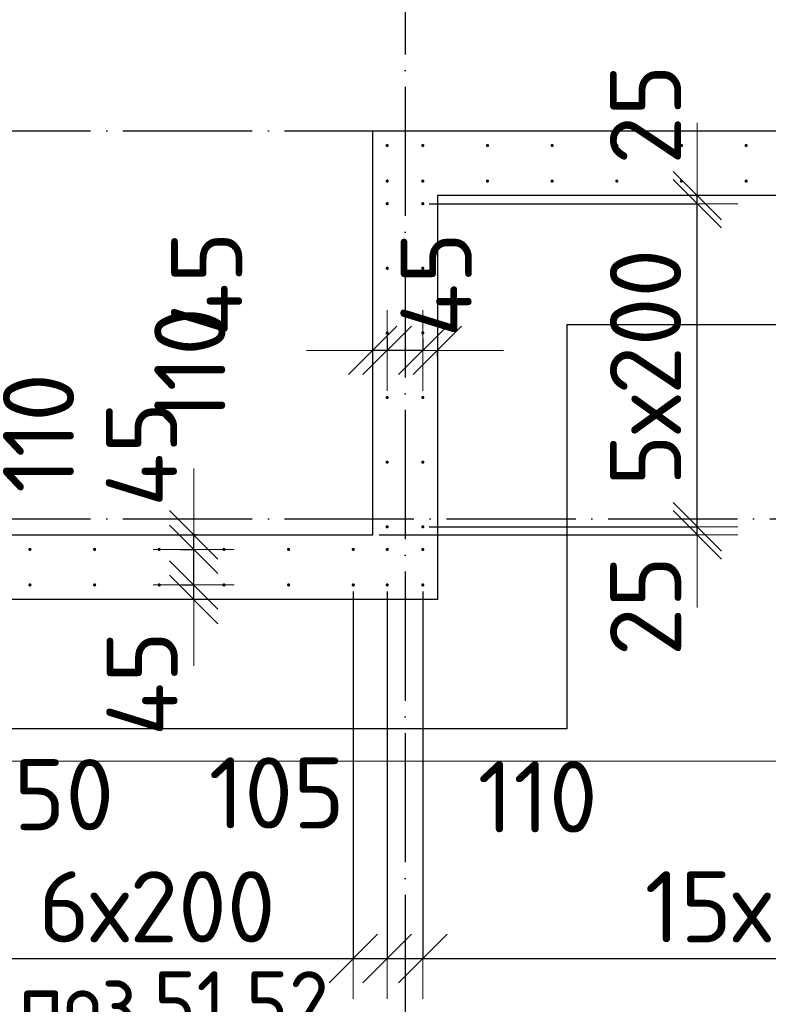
# Model space of a CAD drawing. Header units: millimetres. Extents: x 123094 to 184385, y 26948 to 48500.
# Tile 74 of 108: x 162888 to 165203, y 28497 to 31544. Entities that reach past the tile are written whole.
import ezdxf

# ---------------------------------------------------------------- set-up
doc = ezdxf.new("R2010")
doc.units = ezdxf.units.MM
doc.header["$PDMODE"] = 65
doc.linetypes.add('______11', pattern=[500, 400, -50, 0, -50])
doc.linetypes.add('______5', pattern=[1100, 800, -100, 100, -100])
for name, color, linetype, lineweight in [('Standard', 7, 'Continuous', 25), ('Арм.стержн. Выпуски', 180, 'Continuous', 35), ('Размерная линия_ общее', 7, 'Continuous', 13), ('Стена_ общее', 7, 'Continuous', 35), ('Фундамент_ общее', 7, 'Continuous', 35)]:
    doc.layers.add(name, color=color, linetype=linetype, lineweight=lineweight)
doc.layers.add('Осевая линия_ общее', color=7, linetype='______5', lineweight=13, true_color=0xa0a0a0)
doc.styles.add('ISOCPEUR', font='ISOCPEUR')
doc.dimstyles.new('DIMSTYLE_3', dxfattribs={"dimtxt": 220, "dimasz": 250, "dimexe": 0, "dimexo": 0, "dimgap": 110, "dimtad": 2, "dimdec": 0, "dimrnd": 5, "dimzin": 12, "dimdsep": 46, "dimtxsty": 'ISOCPEUR', "dimblk1": 'ALL_ML_STRICH', "dimblk2": 'ALL_ML_STRICH', "dimsah": 1, "dimcen": 0, "dimclrd": 7, "dimclre": 256, "dimclrt": 7, "dimadec": 0, "dimazin": 0, "dimtfac": 1, "dimtdec": 0, "dimtix": 1, "dimtmove": 2, "dimatfit": 3, "dimfxl": 0, "dimtzin": 0, "dimlwd": 0, "dimlwe": -3, "dimarcsym": 0})
doc.dimstyles.new('DIMSTYLE_5', dxfattribs={"dimtxt": 220, "dimasz": 250, "dimexe": 0, "dimexo": 0, "dimgap": 110, "dimtad": 2, "dimdec": 0, "dimrnd": 5, "dimzin": 12, "dimdsep": 46, "dimtxsty": 'ISOCPEUR', "dimblk1": 'ALL_ML_STRICH', "dimblk2": 'ALL_ML_STRICH', "dimsah": 1, "dimcen": 0, "dimclrd": 7, "dimclre": 256, "dimclrt": 7, "dimadec": 0, "dimazin": 0, "dimtfac": 1, "dimtdec": 0, "dimtix": 1, "dimtmove": 2, "dimatfit": 3, "dimfxl": 0, "dimtvp": 1.2, "dimtzin": 0, "dimlwd": 0, "dimlwe": -3, "dimarcsym": 0})
doc.dimstyles.new('DIMSTYLE_9', dxfattribs={"dimtxt": 220, "dimasz": 250, "dimexe": 0, "dimexo": 0, "dimgap": 110, "dimtad": 2, "dimdec": 0, "dimrnd": 5, "dimzin": 12, "dimdsep": 46, "dimtxsty": 'ISOCPEUR', "dimblk1": 'ALL_ML_STRICH', "dimblk2": 'ALL_ML_STRICH', "dimsah": 1, "dimcen": 0, "dimsd1": 1, "dimsd2": 1, "dimclrd": 7, "dimclre": 256, "dimclrt": 7, "dimadec": 0, "dimazin": 0, "dimtfac": 1, "dimtdec": 0, "dimtix": 1, "dimtmove": 2, "dimatfit": 3, "dimfxl": 0, "dimtvp": 1.2, "dimtzin": 0, "dimlwd": 0, "dimlwe": -3, "dimarcsym": 0})

# ---------------------------------------------------------------- blocks, each defined once
blk = doc.blocks.new('ALL_ML_STRICH')
at = {"color": 0, "linetype": 'ByBlock', "lineweight": -2}
for p, q in [((0, -0.5), (0, 0.5)), ((-0.3, -0.3), (0.3, 0.3)), ((-1, 0), (0.5, 0))]:
    blk.add_line(p, q, dxfattribs=at)
blk = doc.blocks.new('*D114')
at = {"layer": 'DEFPOINTS', "color": 7, "linetype": 'Continuous', "lineweight": 13, "transparency": 33554687}
for p in [(163371.1, 29795), (163426.5, 29750), (163465.8, 29750)]:
    blk.add_point(p, dxfattribs=at)
at = {"layer": 'Размерная линия_ общее', "color": 253, "linetype": 'Continuous', "lineweight": -2, "true_color": 0xa0a0a0, "transparency": 33554687}
for p, q in [((163391.1, 29795), (163426.5, 29795)), ((163445.8, 29750), (163426.5, 29750))]:
    blk.add_line(p, q, dxfattribs=at)
at = {"layer": 'Размерная линия_ общее', "color": 7, "linetype": 'Continuous', "lineweight": -2, "transparency": 33554687}
blk.add_line((163426.5, 29750), (163426.5, 29795), dxfattribs=at)
at = {"layer": 'Размерная линия_ общее', "color": 7, "linetype": 'Continuous', "lineweight": 13, "transparency": 33554687, "xscale": 250, "yscale": 250, "zscale": 250}
for p, rotation in [((163426.5, 29750), 270), ((163426.5, 29795), 90)]:
    blk.add_blockref('ALL_ML_STRICH', p, dxfattribs=dict(at, rotation=rotation))
at = {"layer": 'Размерная линия_ общее', "color": 7, "linetype": 'Continuous', "lineweight": 13, "transparency": 33554687, "insert": (163266.9, 29489.6), "char_height": 220, "width": 440, "attachment_point": 5, "rotation": 90, "style": 'ISOCPEUR'}
blk.add_mtext('\\A1;{45}', dxfattribs=at)
blk = doc.blocks.new('*D115')
at = {"layer": 'DEFPOINTS', "color": 7, "linetype": 'Continuous', "lineweight": 13, "transparency": 33554687}
for p in [(163366.1, 29905), (163371.1, 29795), (163426.5, 29795)]:
    blk.add_point(p, dxfattribs=at)
at = {"layer": 'Размерная линия_ общее', "color": 253, "linetype": 'Continuous', "lineweight": -2, "true_color": 0xa0a0a0, "transparency": 33554687}
for p, q in [((163386.1, 29905), (163426.5, 29905)), ((163391.1, 29795), (163426.5, 29795))]:
    blk.add_line(p, q, dxfattribs=at)
at = {"layer": 'Размерная линия_ общее', "color": 7, "linetype": 'Continuous', "lineweight": -2, "transparency": 33554687}
blk.add_line((163426.5, 29795), (163426.5, 29905), dxfattribs=at)
at = {"layer": 'Размерная линия_ общее', "color": 7, "linetype": 'Continuous', "lineweight": 13, "transparency": 33554687, "xscale": 250, "yscale": 250, "zscale": 250}
for p, rotation in [((163426.5, 29795), 270), ((163426.5, 29905), 90)]:
    blk.add_blockref('ALL_ML_STRICH', p, dxfattribs=dict(at, rotation=rotation))
at = {"layer": 'Размерная линия_ общее', "color": 7, "linetype": 'Continuous', "lineweight": 13, "transparency": 33554687, "insert": (162946.6, 30265.2), "char_height": 220, "width": 660, "attachment_point": 5, "rotation": 90, "style": 'ISOCPEUR'}
blk.add_mtext('\\A1;{110}', dxfattribs=at)
blk = doc.blocks.new('*D116')
at = {"layer": 'DEFPOINTS', "color": 7, "linetype": 'Continuous', "lineweight": 13, "transparency": 33554687}
for p in [(163454.9, 29950), (163366.1, 29905), (163426.5, 29905)]:
    blk.add_point(p, dxfattribs=at)
at = {"layer": 'Размерная линия_ общее', "color": 253, "linetype": 'Continuous', "lineweight": -2, "true_color": 0xa0a0a0, "transparency": 33554687}
for p, q in [((163434.9, 29950), (163426.5, 29950)), ((163386.1, 29905), (163426.5, 29905))]:
    blk.add_line(p, q, dxfattribs=at)
at = {"layer": 'Размерная линия_ общее', "color": 7, "linetype": 'Continuous', "lineweight": -2, "transparency": 33554687}
blk.add_line((163426.5, 29905), (163426.5, 29950), dxfattribs=at)
at = {"layer": 'Размерная линия_ общее', "color": 7, "linetype": 'Continuous', "lineweight": 13, "transparency": 33554687, "xscale": 250, "yscale": 250, "zscale": 250}
for p, rotation in [((163426.5, 29905), 270), ((163426.5, 29950), 90)]:
    blk.add_blockref('ALL_ML_STRICH', p, dxfattribs=dict(at, rotation=rotation))
at = {"layer": 'Размерная линия_ общее', "color": 7, "linetype": 'Continuous', "lineweight": 13, "transparency": 33554687, "insert": (163265.2, 30199.4), "char_height": 220, "width": 440, "attachment_point": 5, "rotation": 90, "style": 'ISOCPEUR'}
blk.add_mtext('\\A1;{45}', dxfattribs=at)
blk = doc.blocks.new('*D149')
at = {"layer": 'DEFPOINTS', "color": 7, "linetype": 'Continuous', "lineweight": 13, "transparency": 33554687}
for p in [(164135, 30576.3), (164180, 30520.9), (164180, 30481.6)]:
    blk.add_point(p, dxfattribs=at)
at = {"layer": 'Размерная линия_ общее', "color": 253, "linetype": 'Continuous', "lineweight": -2, "true_color": 0xa0a0a0, "transparency": 33554687}
for p, q in [((164135, 30556.3), (164135, 30520.9)), ((164180, 30501.6), (164180, 30520.9))]:
    blk.add_line(p, q, dxfattribs=at)
at = {"layer": 'Размерная линия_ общее', "color": 7, "linetype": 'Continuous', "lineweight": -2, "transparency": 33554687}
for p, q in [((164135, 30520.9), (164135, 30520.9)), ((164180, 30520.9), (164180, 30520.9))]:
    blk.add_line(p, q, dxfattribs=at)
at = {"layer": 'Размерная линия_ общее', "color": 7, "linetype": 'Continuous', "lineweight": 13, "transparency": 33554687, "xscale": 250, "yscale": 250, "zscale": 250}
for p, rotation in [((164180, 30520.9), 360), ((164135, 30520.9), 180)]:
    blk.add_blockref('ALL_ML_STRICH', p, dxfattribs=dict(at, rotation=rotation))
at = {"layer": 'Размерная линия_ общее', "color": 7, "linetype": 'Continuous', "lineweight": 13, "transparency": 33554687, "insert": (164176.4, 30724.4), "char_height": 220, "width": 440, "attachment_point": 5, "rotation": 90, "style": 'ISOCPEUR'}
blk.add_mtext('\\A1;{45}', dxfattribs=at)
blk = doc.blocks.new('*D150')
at = {"layer": 'DEFPOINTS', "color": 7, "linetype": 'Continuous', "lineweight": 13, "transparency": 33554687}
for p in [(164025, 30581.3), (164135, 30576.3), (164135, 30520.9)]:
    blk.add_point(p, dxfattribs=at)
at = {"layer": 'Размерная линия_ общее', "color": 253, "linetype": 'Continuous', "lineweight": -2, "true_color": 0xa0a0a0, "transparency": 33554687}
for p, q in [((164025, 30561.3), (164025, 30520.9)), ((164135, 30556.3), (164135, 30520.9))]:
    blk.add_line(p, q, dxfattribs=at)
at = {"layer": 'Размерная линия_ общее', "color": 7, "linetype": 'Continuous', "lineweight": -2, "transparency": 33554687}
blk.add_line((164135, 30520.9), (164025, 30520.9), dxfattribs=at)
at = {"layer": 'Размерная линия_ общее', "color": 7, "linetype": 'Continuous', "lineweight": 13, "transparency": 33554687, "xscale": 250, "yscale": 250, "zscale": 250}
for p, rotation in [((164135, 30520.9), 360), ((164025, 30520.9), 180)]:
    blk.add_blockref('ALL_ML_STRICH', p, dxfattribs=dict(at, rotation=rotation))
at = {"layer": 'Размерная линия_ общее', "color": 7, "linetype": 'Continuous', "lineweight": 13, "transparency": 33554687, "insert": (163414.8, 30469.4), "char_height": 220, "width": 660, "attachment_point": 5, "rotation": 90, "style": 'ISOCPEUR'}
blk.add_mtext('\\A1;{110}', dxfattribs=at)
blk = doc.blocks.new('*D151')
at = {"layer": 'DEFPOINTS', "color": 7, "linetype": 'Continuous', "lineweight": 13, "transparency": 33554687}
for p in [(164025, 30581.3), (164025, 30520.9), (163980, 30492.4)]:
    blk.add_point(p, dxfattribs=at)
at = {"layer": 'Размерная линия_ общее', "color": 253, "linetype": 'Continuous', "lineweight": -2, "true_color": 0xa0a0a0, "transparency": 33554687}
for p, q in [((164025, 30561.3), (164025, 30520.9)), ((163980, 30512.4), (163980, 30520.9))]:
    blk.add_line(p, q, dxfattribs=at)
at = {"layer": 'Размерная линия_ общее', "color": 7, "linetype": 'Continuous', "lineweight": -2, "transparency": 33554687}
blk.add_line((164025, 30520.9), (163980, 30520.9), dxfattribs=at)
at = {"layer": 'Размерная линия_ общее', "color": 7, "linetype": 'Continuous', "lineweight": 13, "transparency": 33554687, "xscale": 250, "yscale": 250, "zscale": 250}
for p, rotation in [((164025, 30520.9), 360), ((163980, 30520.9), 180)]:
    blk.add_blockref('ALL_ML_STRICH', p, dxfattribs=dict(at, rotation=rotation))
at = {"layer": 'Размерная линия_ общее', "color": 7, "linetype": 'Continuous', "lineweight": 13, "transparency": 33554687, "insert": (163466.6, 30726.1), "char_height": 220, "width": 440, "attachment_point": 5, "rotation": 90, "style": 'ISOCPEUR'}
blk.add_mtext('\\A1;{45}', dxfattribs=at)
blk = doc.blocks.new('*D152')
at = {"layer": 'DEFPOINTS', "color": 7, "linetype": 'Continuous', "lineweight": 13, "transparency": 33554687}
for p in [(164135, 29975), (163980, 29950), (164983.8, 29950)]:
    blk.add_point(p, dxfattribs=at)
at = {"layer": 'Размерная линия_ общее', "color": 253, "linetype": 'Continuous', "lineweight": -2, "true_color": 0xa0a0a0, "transparency": 33554687}
for p, q in [((164155, 29975), (164983.8, 29975)), ((164000, 29950), (164983.8, 29950))]:
    blk.add_line(p, q, dxfattribs=at)
at = {"layer": 'Размерная линия_ общее', "color": 7, "linetype": 'Continuous', "lineweight": -2, "transparency": 33554687}
blk.add_line((164983.8, 29950), (164983.8, 29975), dxfattribs=at)
at = {"layer": 'Размерная линия_ общее', "color": 7, "linetype": 'Continuous', "lineweight": 13, "transparency": 33554687, "xscale": 250, "yscale": 250, "zscale": 250}
for p, rotation in [((164983.8, 29950), 270), ((164983.8, 29975), 90)]:
    blk.add_blockref('ALL_ML_STRICH', p, dxfattribs=dict(at, rotation=rotation))
at = {"layer": 'Размерная линия_ общее', "color": 7, "linetype": 'Continuous', "lineweight": 13, "transparency": 33554687, "insert": (164824.1, 29729.5), "char_height": 220, "width": 440, "attachment_point": 5, "rotation": 90, "style": 'ISOCPEUR'}
blk.add_mtext('\\A1;{25}', dxfattribs=at)
blk = doc.blocks.new('*D153')
at = {"layer": 'DEFPOINTS', "color": 7, "linetype": 'Continuous', "lineweight": 13, "transparency": 33554687}
for p in [(164135, 30975), (164135, 29975), (164983.8, 29975)]:
    blk.add_point(p, dxfattribs=at)
at = {"layer": 'Размерная линия_ общее', "color": 253, "linetype": 'Continuous', "lineweight": -2, "true_color": 0xa0a0a0, "transparency": 33554687}
for p, q in [((164155, 30975), (164983.8, 30975)), ((164155, 29975), (164983.8, 29975))]:
    blk.add_line(p, q, dxfattribs=at)
at = {"layer": 'Размерная линия_ общее', "color": 7, "linetype": 'Continuous', "lineweight": -2, "transparency": 33554687}
blk.add_line((164983.8, 29975), (164983.8, 30975), dxfattribs=at)
at = {"layer": 'Размерная линия_ общее', "color": 7, "linetype": 'Continuous', "lineweight": 13, "transparency": 33554687, "xscale": 250, "yscale": 250, "zscale": 250}
for p, rotation in [((164983.8, 30975), 90), ((164983.8, 29975), 270)]:
    blk.add_blockref('ALL_ML_STRICH', p, dxfattribs=dict(at, rotation=rotation))
at = {"layer": 'Размерная линия_ общее', "color": 7, "linetype": 'Continuous', "lineweight": 13, "transparency": 33554687, "insert": (164713.8, 30101), "char_height": 220, "width": 11, "attachment_point": 1, "rotation": 90, "line_spacing_factor": 0.60241, "style": 'ISOCPEUR'}
blk.add_mtext('5х200', dxfattribs=at)
blk = doc.blocks.new('*D154')
at = {"layer": 'DEFPOINTS', "color": 7, "linetype": 'Continuous', "lineweight": 13, "transparency": 33554687}
for p in [(164625.3, 31000), (164135, 30975), (164983.8, 30975)]:
    blk.add_point(p, dxfattribs=at)
at = {"layer": 'Размерная линия_ общее', "color": 253, "linetype": 'Continuous', "lineweight": -2, "true_color": 0xa0a0a0, "transparency": 33554687}
for p, q in [((164983.8, 31000), (164983.8, 31000)), ((164155, 30975), (164983.8, 30975))]:
    blk.add_line(p, q, dxfattribs=at)
at = {"layer": 'Размерная линия_ общее', "color": 7, "linetype": 'Continuous', "lineweight": -2, "transparency": 33554687}
blk.add_line((164983.8, 30975), (164983.8, 31000), dxfattribs=at)
at = {"layer": 'Размерная линия_ общее', "color": 7, "linetype": 'Continuous', "lineweight": 13, "transparency": 33554687, "xscale": 250, "yscale": 250, "zscale": 250}
for p, rotation in [((164983.8, 30975), 270), ((164983.8, 31000), 90)]:
    blk.add_blockref('ALL_ML_STRICH', p, dxfattribs=dict(at, rotation=rotation))
at = {"layer": 'Размерная линия_ общее', "color": 7, "linetype": 'Continuous', "lineweight": 13, "transparency": 33554687, "insert": (164823.7, 31250.8), "char_height": 220, "width": 440, "attachment_point": 5, "rotation": 90, "style": 'ISOCPEUR'}
blk.add_mtext('\\A1;{25}', dxfattribs=at)
blk = doc.blocks.new('*D605')
at = {"layer": 'DEFPOINTS', "color": 7, "linetype": 'Continuous', "lineweight": 13, "transparency": 33554687}
for p in [(162720, 29795), (162670, 29750), (162670, 28639)]:
    blk.add_point(p, dxfattribs=at)
at = {"layer": 'Размерная линия_ общее', "color": 253, "linetype": 'Continuous', "lineweight": -2, "true_color": 0xa0a0a0, "transparency": 33554687}
for p, q in [((162720, 29775), (162720, 28639)), ((162670, 29730), (162670, 28639))]:
    blk.add_line(p, q, dxfattribs=at)
at = {"layer": 'Размерная линия_ общее', "color": 7, "linetype": 'Continuous', "lineweight": -2, "transparency": 33554687}
blk.add_line((162670, 28639), (162720, 28639), dxfattribs=at)
at = {"layer": 'Размерная линия_ общее', "color": 7, "linetype": 'Continuous', "lineweight": 13, "transparency": 33554687, "xscale": 250, "yscale": 250, "zscale": 250}
blk.add_blockref('ALL_ML_STRICH', (162720, 28639), dxfattribs=at)
at = {"layer": 'Размерная линия_ общее', "color": 7, "linetype": 'Continuous', "lineweight": 13, "transparency": 33554687, "xscale": 250, "yscale": 250, "zscale": 250, "rotation": 180}
blk.add_blockref('ALL_ML_STRICH', (162670, 28639), dxfattribs=at)
at = {"layer": 'Размерная линия_ общее', "color": 7, "linetype": 'Continuous', "lineweight": 13, "transparency": 33554687, "insert": (163025, 29146), "char_height": 220, "width": 440, "attachment_point": 5, "style": 'ISOCPEUR'}
blk.add_mtext('\\A1;{50}', dxfattribs=at)
blk = doc.blocks.new('*D606')
at = {"layer": 'DEFPOINTS', "color": 7, "linetype": 'Continuous', "lineweight": 13, "transparency": 33554687}
for p in [(162720, 29795), (163920, 29795), (162720, 28639)]:
    blk.add_point(p, dxfattribs=at)
at = {"layer": 'Размерная линия_ общее', "color": 253, "linetype": 'Continuous', "lineweight": -2, "true_color": 0xa0a0a0, "transparency": 33554687}
for p, q in [((162720, 29775), (162720, 28639)), ((163920, 29775), (163920, 28639))]:
    blk.add_line(p, q, dxfattribs=at)
at = {"layer": 'Размерная линия_ общее', "color": 7, "linetype": 'Continuous', "lineweight": -2, "transparency": 33554687}
blk.add_line((162720, 28639), (163920, 28639), dxfattribs=at)
at = {"layer": 'Размерная линия_ общее', "color": 7, "linetype": 'Continuous', "lineweight": 13, "transparency": 33554687, "xscale": 250, "yscale": 250, "zscale": 250, "rotation": 180}
blk.add_blockref('ALL_ML_STRICH', (162720, 28639), dxfattribs=at)
at = {"layer": 'Размерная линия_ общее', "color": 7, "linetype": 'Continuous', "lineweight": 13, "transparency": 33554687, "xscale": 250, "yscale": 250, "zscale": 250}
blk.add_blockref('ALL_ML_STRICH', (163920, 28639), dxfattribs=at)
at = {"layer": 'Размерная линия_ общее', "color": 7, "linetype": 'Continuous', "lineweight": 13, "transparency": 33554687, "insert": (162946, 28909), "char_height": 220, "width": 11, "attachment_point": 1, "line_spacing_factor": 0.60241, "style": 'ISOCPEUR'}
blk.add_mtext('6х200', dxfattribs=at)
blk = doc.blocks.new('*D607')
at = {"layer": 'DEFPOINTS', "color": 7, "linetype": 'Continuous', "lineweight": 13, "transparency": 33554687}
for p in [(163920, 29795), (164025, 29795), (163920, 28639)]:
    blk.add_point(p, dxfattribs=at)
at = {"layer": 'Размерная линия_ общее', "color": 253, "linetype": 'Continuous', "lineweight": -2, "true_color": 0xa0a0a0, "transparency": 33554687}
for p, q in [((163920, 29775), (163920, 28639)), ((164025, 29775), (164025, 28639))]:
    blk.add_line(p, q, dxfattribs=at)
at = {"layer": 'Размерная линия_ общее', "color": 7, "linetype": 'Continuous', "lineweight": -2, "transparency": 33554687}
blk.add_line((163920, 28639), (164025, 28639), dxfattribs=at)
at = {"layer": 'Размерная линия_ общее', "color": 7, "linetype": 'Continuous', "lineweight": 13, "transparency": 33554687, "xscale": 250, "yscale": 250, "zscale": 250}
blk.add_blockref('ALL_ML_STRICH', (164025, 28639), dxfattribs=at)
at = {"layer": 'Размерная линия_ общее', "color": 7, "linetype": 'Continuous', "lineweight": 13, "transparency": 33554687, "xscale": 250, "yscale": 250, "zscale": 250, "rotation": 180}
blk.add_blockref('ALL_ML_STRICH', (163920, 28639), dxfattribs=at)
at = {"layer": 'Размерная линия_ общее', "color": 7, "linetype": 'Continuous', "lineweight": 13, "transparency": 33554687, "insert": (163683.4, 29151.3), "char_height": 220, "width": 660, "attachment_point": 5, "style": 'ISOCPEUR'}
blk.add_mtext('\\A1;{105}', dxfattribs=at)
blk = doc.blocks.new('*D608')
at = {"layer": 'DEFPOINTS', "color": 7, "linetype": 'Continuous', "lineweight": 13, "transparency": 33554687}
for p in [(164025, 29795), (164135, 29795), (164025, 28639)]:
    blk.add_point(p, dxfattribs=at)
at = {"layer": 'Размерная линия_ общее', "color": 253, "linetype": 'Continuous', "lineweight": -2, "true_color": 0xa0a0a0, "transparency": 33554687}
for p, q in [((164025, 29775), (164025, 28639)), ((164135, 29775), (164135, 28639))]:
    blk.add_line(p, q, dxfattribs=at)
at = {"layer": 'Размерная линия_ общее', "color": 7, "linetype": 'Continuous', "lineweight": -2, "transparency": 33554687}
blk.add_line((164025, 28639), (164135, 28639), dxfattribs=at)
at = {"layer": 'Размерная линия_ общее', "color": 7, "linetype": 'Continuous', "lineweight": 13, "transparency": 33554687, "xscale": 250, "yscale": 250, "zscale": 250}
blk.add_blockref('ALL_ML_STRICH', (164135, 28639), dxfattribs=at)
at = {"layer": 'Размерная линия_ общее', "color": 7, "linetype": 'Continuous', "lineweight": 13, "transparency": 33554687, "xscale": 250, "yscale": 250, "zscale": 250, "rotation": 180}
blk.add_blockref('ALL_ML_STRICH', (164025, 28639), dxfattribs=at)
at = {"layer": 'Размерная линия_ общее', "color": 7, "linetype": 'Continuous', "lineweight": 13, "transparency": 33554687, "insert": (164490.3, 29138.9), "char_height": 220, "width": 660, "attachment_point": 5, "style": 'ISOCPEUR'}
blk.add_mtext('\\A1;{110}', dxfattribs=at)
blk = doc.blocks.new('*D609')
at = {"layer": 'DEFPOINTS', "color": 7, "linetype": 'Continuous', "lineweight": 13, "transparency": 33554687}
for p in [(167135, 31045), (164135, 29795), (164135, 28639)]:
    blk.add_point(p, dxfattribs=at)
at = {"layer": 'Размерная линия_ общее', "color": 253, "linetype": 'Continuous', "lineweight": -2, "true_color": 0xa0a0a0, "transparency": 33554687}
for p, q in [((167135, 31025), (167135, 28639)), ((164135, 29775), (164135, 28639))]:
    blk.add_line(p, q, dxfattribs=at)
at = {"layer": 'Размерная линия_ общее', "color": 7, "linetype": 'Continuous', "lineweight": -2, "transparency": 33554687}
blk.add_line((164135, 28639), (167135, 28639), dxfattribs=at)
at = {"layer": 'Размерная линия_ общее', "color": 7, "linetype": 'Continuous', "lineweight": 13, "transparency": 33554687, "xscale": 250, "yscale": 250, "zscale": 250, "rotation": 180}
blk.add_blockref('ALL_ML_STRICH', (164135, 28639), dxfattribs=at)
at = {"layer": 'Размерная линия_ общее', "color": 7, "linetype": 'Continuous', "lineweight": 13, "transparency": 33554687, "xscale": 250, "yscale": 250, "zscale": 250}
blk.add_blockref('ALL_ML_STRICH', (167135, 28639), dxfattribs=at)
at = {"layer": 'Размерная линия_ общее', "color": 7, "linetype": 'Continuous', "lineweight": 13, "transparency": 33554687, "insert": (164821, 28909), "char_height": 220, "width": 11, "attachment_point": 1, "line_spacing_factor": 0.60241, "style": 'ISOCPEUR'}
blk.add_mtext('15х200=3000', dxfattribs=at)

msp = doc.modelspace()

# ---------------------------------------------------------------- hatches: boundary and pattern name
at = {"layer": 'Арм.стержн. Выпуски', "linetype": 'Continuous', "lineweight": 35, "transparency": 33554687}
for points in [[(164030, 31155), (164029.6, 31156.9), (164028.5, 31158.5), (164026.9, 31159.6), (164025, 31160), (164023.1, 31159.6), (164021.5, 31158.5), (164020.4, 31156.9), (164020, 31155), (164020.4, 31153.1), (164021.5, 31151.5), (164023.1, 31150.4), (164025, 31150), (164026.9, 31150.4), (164028.5, 31151.5), (164029.6, 31153.1)], [(164140, 31155), (164139.6, 31156.9), (164138.5, 31158.5), (164136.9, 31159.6), (164135, 31160), (164133.1, 31159.6), (164131.5, 31158.5), (164130.4, 31156.9), (164130, 31155), (164130.4, 31153.1), (164131.5, 31151.5), (164133.1, 31150.4), (164135, 31150), (164136.9, 31150.4), (164138.5, 31151.5), (164139.6, 31153.1)], [(164340, 31155), (164339.6, 31156.9), (164338.5, 31158.5), (164336.9, 31159.6), (164335, 31160), (164333.1, 31159.6), (164331.5, 31158.5), (164330.4, 31156.9), (164330, 31155), (164330.4, 31153.1), (164331.5, 31151.5), (164333.1, 31150.4), (164335, 31150), (164336.9, 31150.4), (164338.5, 31151.5), (164339.6, 31153.1)], [(164540, 31155), (164539.6, 31156.9), (164538.5, 31158.5), (164536.9, 31159.6), (164535, 31160), (164533.1, 31159.6), (164531.5, 31158.5), (164530.4, 31156.9), (164530, 31155), (164530.4, 31153.1), (164531.5, 31151.5), (164533.1, 31150.4), (164535, 31150), (164536.9, 31150.4), (164538.5, 31151.5), (164539.6, 31153.1)], [(164740, 31155), (164739.6, 31156.9), (164738.5, 31158.5), (164736.9, 31159.6), (164735, 31160), (164733.1, 31159.6), (164731.5, 31158.5), (164730.4, 31156.9), (164730, 31155), (164730.4, 31153.1), (164731.5, 31151.5), (164733.1, 31150.4), (164735, 31150), (164736.9, 31150.4), (164738.5, 31151.5), (164739.6, 31153.1)], [(164940, 31155), (164939.6, 31156.9), (164938.5, 31158.5), (164936.9, 31159.6), (164935, 31160), (164933.1, 31159.6), (164931.5, 31158.5), (164930.4, 31156.9), (164930, 31155), (164930.4, 31153.1), (164931.5, 31151.5), (164933.1, 31150.4), (164935, 31150), (164936.9, 31150.4), (164938.5, 31151.5), (164939.6, 31153.1)], [(165140, 31155), (165139.6, 31156.9), (165138.5, 31158.5), (165136.9, 31159.6), (165135, 31160), (165133.1, 31159.6), (165131.5, 31158.5), (165130.4, 31156.9), (165130, 31155), (165130.4, 31153.1), (165131.5, 31151.5), (165133.1, 31150.4), (165135, 31150), (165136.9, 31150.4), (165138.5, 31151.5), (165139.6, 31153.1)], [(164030, 31045), (164029.6, 31046.9), (164028.5, 31048.5), (164026.9, 31049.6), (164025, 31050), (164023.1, 31049.6), (164021.5, 31048.5), (164020.4, 31046.9), (164020, 31045), (164020.4, 31043.1), (164021.5, 31041.5), (164023.1, 31040.4), (164025, 31040), (164026.9, 31040.4), (164028.5, 31041.5), (164029.6, 31043.1)], [(164140, 31045), (164139.6, 31046.9), (164138.5, 31048.5), (164136.9, 31049.6), (164135, 31050), (164133.1, 31049.6), (164131.5, 31048.5), (164130.4, 31046.9), (164130, 31045), (164130.4, 31043.1), (164131.5, 31041.5), (164133.1, 31040.4), (164135, 31040), (164136.9, 31040.4), (164138.5, 31041.5), (164139.6, 31043.1)], [(164340, 31045), (164339.6, 31046.9), (164338.5, 31048.5), (164336.9, 31049.6), (164335, 31050), (164333.1, 31049.6), (164331.5, 31048.5), (164330.4, 31046.9), (164330, 31045), (164330.4, 31043.1), (164331.5, 31041.5), (164333.1, 31040.4), (164335, 31040), (164336.9, 31040.4), (164338.5, 31041.5), (164339.6, 31043.1)], [(164540, 31045), (164539.6, 31046.9), (164538.5, 31048.5), (164536.9, 31049.6), (164535, 31050), (164533.1, 31049.6), (164531.5, 31048.5), (164530.4, 31046.9), (164530, 31045), (164530.4, 31043.1), (164531.5, 31041.5), (164533.1, 31040.4), (164535, 31040), (164536.9, 31040.4), (164538.5, 31041.5), (164539.6, 31043.1)], [(164740, 31045), (164739.6, 31046.9), (164738.5, 31048.5), (164736.9, 31049.6), (164735, 31050), (164733.1, 31049.6), (164731.5, 31048.5), (164730.4, 31046.9), (164730, 31045), (164730.4, 31043.1), (164731.5, 31041.5), (164733.1, 31040.4), (164735, 31040), (164736.9, 31040.4), (164738.5, 31041.5), (164739.6, 31043.1)], [(164940, 31045), (164939.6, 31046.9), (164938.5, 31048.5), (164936.9, 31049.6), (164935, 31050), (164933.1, 31049.6), (164931.5, 31048.5), (164930.4, 31046.9), (164930, 31045), (164930.4, 31043.1), (164931.5, 31041.5), (164933.1, 31040.4), (164935, 31040), (164936.9, 31040.4), (164938.5, 31041.5), (164939.6, 31043.1)], [(165140, 31045), (165139.6, 31046.9), (165138.5, 31048.5), (165136.9, 31049.6), (165135, 31050), (165133.1, 31049.6), (165131.5, 31048.5), (165130.4, 31046.9), (165130, 31045), (165130.4, 31043.1), (165131.5, 31041.5), (165133.1, 31040.4), (165135, 31040), (165136.9, 31040.4), (165138.5, 31041.5), (165139.6, 31043.1)], [(164030, 30975), (164029.6, 30976.9), (164028.5, 30978.5), (164026.9, 30979.6), (164025, 30980), (164023.1, 30979.6), (164021.5, 30978.5), (164020.4, 30976.9), (164020, 30975), (164020.4, 30973.1), (164021.5, 30971.5), (164023.1, 30970.4), (164025, 30970), (164026.9, 30970.4), (164028.5, 30971.5), (164029.6, 30973.1)], [(164140, 30975), (164139.6, 30976.9), (164138.5, 30978.5), (164136.9, 30979.6), (164135, 30980), (164133.1, 30979.6), (164131.5, 30978.5), (164130.4, 30976.9), (164130, 30975), (164130.4, 30973.1), (164131.5, 30971.5), (164133.1, 30970.4), (164135, 30970), (164136.9, 30970.4), (164138.5, 30971.5), (164139.6, 30973.1)], [(164030, 30775), (164029.6, 30776.9), (164028.5, 30778.5), (164026.9, 30779.6), (164025, 30780), (164023.1, 30779.6), (164021.5, 30778.5), (164020.4, 30776.9), (164020, 30775), (164020.4, 30773.1), (164021.5, 30771.5), (164023.1, 30770.4), (164025, 30770), (164026.9, 30770.4), (164028.5, 30771.5), (164029.6, 30773.1)], [(164140, 30775), (164139.6, 30776.9), (164138.5, 30778.5), (164136.9, 30779.6), (164135, 30780), (164133.1, 30779.6), (164131.5, 30778.5), (164130.4, 30776.9), (164130, 30775), (164130.4, 30773.1), (164131.5, 30771.5), (164133.1, 30770.4), (164135, 30770), (164136.9, 30770.4), (164138.5, 30771.5), (164139.6, 30773.1)], [(164030, 30575), (164029.6, 30576.9), (164028.5, 30578.5), (164026.9, 30579.6), (164025, 30580), (164023.1, 30579.6), (164021.5, 30578.5), (164020.4, 30576.9), (164020, 30575), (164020.4, 30573.1), (164021.5, 30571.5), (164023.1, 30570.4), (164025, 30570), (164026.9, 30570.4), (164028.5, 30571.5), (164029.6, 30573.1)], [(164140, 30575), (164139.6, 30576.9), (164138.5, 30578.5), (164136.9, 30579.6), (164135, 30580), (164133.1, 30579.6), (164131.5, 30578.5), (164130.4, 30576.9), (164130, 30575), (164130.4, 30573.1), (164131.5, 30571.5), (164133.1, 30570.4), (164135, 30570), (164136.9, 30570.4), (164138.5, 30571.5), (164139.6, 30573.1)], [(164030, 30375), (164029.6, 30376.9), (164028.5, 30378.5), (164026.9, 30379.6), (164025, 30380), (164023.1, 30379.6), (164021.5, 30378.5), (164020.4, 30376.9), (164020, 30375), (164020.4, 30373.1), (164021.5, 30371.5), (164023.1, 30370.4), (164025, 30370), (164026.9, 30370.4), (164028.5, 30371.5), (164029.6, 30373.1)], [(164140, 30375), (164139.6, 30376.9), (164138.5, 30378.5), (164136.9, 30379.6), (164135, 30380), (164133.1, 30379.6), (164131.5, 30378.5), (164130.4, 30376.9), (164130, 30375), (164130.4, 30373.1), (164131.5, 30371.5), (164133.1, 30370.4), (164135, 30370), (164136.9, 30370.4), (164138.5, 30371.5), (164139.6, 30373.1)], [(164030, 30175), (164029.6, 30176.9), (164028.5, 30178.5), (164026.9, 30179.6), (164025, 30180), (164023.1, 30179.6), (164021.5, 30178.5), (164020.4, 30176.9), (164020, 30175), (164020.4, 30173.1), (164021.5, 30171.5), (164023.1, 30170.4), (164025, 30170), (164026.9, 30170.4), (164028.5, 30171.5), (164029.6, 30173.1)], [(164140, 30175), (164139.6, 30176.9), (164138.5, 30178.5), (164136.9, 30179.6), (164135, 30180), (164133.1, 30179.6), (164131.5, 30178.5), (164130.4, 30176.9), (164130, 30175), (164130.4, 30173.1), (164131.5, 30171.5), (164133.1, 30170.4), (164135, 30170), (164136.9, 30170.4), (164138.5, 30171.5), (164139.6, 30173.1)], [(164030, 29975), (164029.6, 29976.9), (164028.5, 29978.5), (164026.9, 29979.6), (164025, 29980), (164023.1, 29979.6), (164021.5, 29978.5), (164020.4, 29976.9), (164020, 29975), (164020.4, 29973.1), (164021.5, 29971.5), (164023.1, 29970.4), (164025, 29970), (164026.9, 29970.4), (164028.5, 29971.5), (164029.6, 29973.1)], [(164140, 29975), (164139.6, 29976.9), (164138.5, 29978.5), (164136.9, 29979.6), (164135, 29980), (164133.1, 29979.6), (164131.5, 29978.5), (164130.4, 29976.9), (164130, 29975), (164130.4, 29973.1), (164131.5, 29971.5), (164133.1, 29970.4), (164135, 29970), (164136.9, 29970.4), (164138.5, 29971.5), (164139.6, 29973.1)], [(162925, 29905), (162924.6, 29906.9), (162923.5, 29908.5), (162921.9, 29909.6), (162920, 29910), (162918.1, 29909.6), (162916.5, 29908.5), (162915.4, 29906.9), (162915, 29905), (162915.4, 29903.1), (162916.5, 29901.5), (162918.1, 29900.4), (162920, 29900), (162921.9, 29900.4), (162923.5, 29901.5), (162924.6, 29903.1)], [(163125, 29905), (163124.6, 29906.9), (163123.5, 29908.5), (163121.9, 29909.6), (163120, 29910), (163118.1, 29909.6), (163116.5, 29908.5), (163115.4, 29906.9), (163115, 29905), (163115.4, 29903.1), (163116.5, 29901.5), (163118.1, 29900.4), (163120, 29900), (163121.9, 29900.4), (163123.5, 29901.5), (163124.6, 29903.1)], [(163325, 29905), (163324.6, 29906.9), (163323.5, 29908.5), (163321.9, 29909.6), (163320, 29910), (163318.1, 29909.6), (163316.5, 29908.5), (163315.4, 29906.9), (163315, 29905), (163315.4, 29903.1), (163316.5, 29901.5), (163318.1, 29900.4), (163320, 29900), (163321.9, 29900.4), (163323.5, 29901.5), (163324.6, 29903.1)], [(163525, 29905), (163524.6, 29906.9), (163523.5, 29908.5), (163521.9, 29909.6), (163520, 29910), (163518.1, 29909.6), (163516.5, 29908.5), (163515.4, 29906.9), (163515, 29905), (163515.4, 29903.1), (163516.5, 29901.5), (163518.1, 29900.4), (163520, 29900), (163521.9, 29900.4), (163523.5, 29901.5), (163524.6, 29903.1)], [(163725, 29905), (163724.6, 29906.9), (163723.5, 29908.5), (163721.9, 29909.6), (163720, 29910), (163718.1, 29909.6), (163716.5, 29908.5), (163715.4, 29906.9), (163715, 29905), (163715.4, 29903.1), (163716.5, 29901.5), (163718.1, 29900.4), (163720, 29900), (163721.9, 29900.4), (163723.5, 29901.5), (163724.6, 29903.1)], [(163925, 29905), (163924.6, 29906.9), (163923.5, 29908.5), (163921.9, 29909.6), (163920, 29910), (163918.1, 29909.6), (163916.5, 29908.5), (163915.4, 29906.9), (163915, 29905), (163915.4, 29903.1), (163916.5, 29901.5), (163918.1, 29900.4), (163920, 29900), (163921.9, 29900.4), (163923.5, 29901.5), (163924.6, 29903.1)], [(164030, 29905), (164029.6, 29906.9), (164028.5, 29908.5), (164026.9, 29909.6), (164025, 29910), (164023.1, 29909.6), (164021.5, 29908.5), (164020.4, 29906.9), (164020, 29905), (164020.4, 29903.1), (164021.5, 29901.5), (164023.1, 29900.4), (164025, 29900), (164026.9, 29900.4), (164028.5, 29901.5), (164029.6, 29903.1)], [(164030, 29905), (164029.6, 29906.9), (164028.5, 29908.5), (164026.9, 29909.6), (164025, 29910), (164023.1, 29909.6), (164021.5, 29908.5), (164020.4, 29906.9), (164020, 29905), (164020.4, 29903.1), (164021.5, 29901.5), (164023.1, 29900.4), (164025, 29900), (164026.9, 29900.4), (164028.5, 29901.5), (164029.6, 29903.1)], [(164140, 29905), (164139.6, 29906.9), (164138.5, 29908.5), (164136.9, 29909.6), (164135, 29910), (164133.1, 29909.6), (164131.5, 29908.5), (164130.4, 29906.9), (164130, 29905), (164130.4, 29903.1), (164131.5, 29901.5), (164133.1, 29900.4), (164135, 29900), (164136.9, 29900.4), (164138.5, 29901.5), (164139.6, 29903.1)], [(164140, 29905), (164139.6, 29906.9), (164138.5, 29908.5), (164136.9, 29909.6), (164135, 29910), (164133.1, 29909.6), (164131.5, 29908.5), (164130.4, 29906.9), (164130, 29905), (164130.4, 29903.1), (164131.5, 29901.5), (164133.1, 29900.4), (164135, 29900), (164136.9, 29900.4), (164138.5, 29901.5), (164139.6, 29903.1)], [(162925, 29795), (162924.6, 29796.9), (162923.5, 29798.5), (162921.9, 29799.6), (162920, 29800), (162918.1, 29799.6), (162916.5, 29798.5), (162915.4, 29796.9), (162915, 29795), (162915.4, 29793.1), (162916.5, 29791.5), (162918.1, 29790.4), (162920, 29790), (162921.9, 29790.4), (162923.5, 29791.5), (162924.6, 29793.1)], [(163125, 29795), (163124.6, 29796.9), (163123.5, 29798.5), (163121.9, 29799.6), (163120, 29800), (163118.1, 29799.6), (163116.5, 29798.5), (163115.4, 29796.9), (163115, 29795), (163115.4, 29793.1), (163116.5, 29791.5), (163118.1, 29790.4), (163120, 29790), (163121.9, 29790.4), (163123.5, 29791.5), (163124.6, 29793.1)], [(163325, 29795), (163324.6, 29796.9), (163323.5, 29798.5), (163321.9, 29799.6), (163320, 29800), (163318.1, 29799.6), (163316.5, 29798.5), (163315.4, 29796.9), (163315, 29795), (163315.4, 29793.1), (163316.5, 29791.5), (163318.1, 29790.4), (163320, 29790), (163321.9, 29790.4), (163323.5, 29791.5), (163324.6, 29793.1)], [(163525, 29795), (163524.6, 29796.9), (163523.5, 29798.5), (163521.9, 29799.6), (163520, 29800), (163518.1, 29799.6), (163516.5, 29798.5), (163515.4, 29796.9), (163515, 29795), (163515.4, 29793.1), (163516.5, 29791.5), (163518.1, 29790.4), (163520, 29790), (163521.9, 29790.4), (163523.5, 29791.5), (163524.6, 29793.1)], [(163725, 29795), (163724.6, 29796.9), (163723.5, 29798.5), (163721.9, 29799.6), (163720, 29800), (163718.1, 29799.6), (163716.5, 29798.5), (163715.4, 29796.9), (163715, 29795), (163715.4, 29793.1), (163716.5, 29791.5), (163718.1, 29790.4), (163720, 29790), (163721.9, 29790.4), (163723.5, 29791.5), (163724.6, 29793.1)], [(163925, 29795), (163924.6, 29796.9), (163923.5, 29798.5), (163921.9, 29799.6), (163920, 29800), (163918.1, 29799.6), (163916.5, 29798.5), (163915.4, 29796.9), (163915, 29795), (163915.4, 29793.1), (163916.5, 29791.5), (163918.1, 29790.4), (163920, 29790), (163921.9, 29790.4), (163923.5, 29791.5), (163924.6, 29793.1)], [(164030, 29795), (164029.6, 29796.9), (164028.5, 29798.5), (164026.9, 29799.6), (164025, 29800), (164023.1, 29799.6), (164021.5, 29798.5), (164020.4, 29796.9), (164020, 29795), (164020.4, 29793.1), (164021.5, 29791.5), (164023.1, 29790.4), (164025, 29790), (164026.9, 29790.4), (164028.5, 29791.5), (164029.6, 29793.1)], [(164030, 29795), (164029.6, 29796.9), (164028.5, 29798.5), (164026.9, 29799.6), (164025, 29800), (164023.1, 29799.6), (164021.5, 29798.5), (164020.4, 29796.9), (164020, 29795), (164020.4, 29793.1), (164021.5, 29791.5), (164023.1, 29790.4), (164025, 29790), (164026.9, 29790.4), (164028.5, 29791.5), (164029.6, 29793.1)], [(164140, 29795), (164139.6, 29796.9), (164138.5, 29798.5), (164136.9, 29799.6), (164135, 29800), (164133.1, 29799.6), (164131.5, 29798.5), (164130.4, 29796.9), (164130, 29795), (164130.4, 29793.1), (164131.5, 29791.5), (164133.1, 29790.4), (164135, 29790), (164136.9, 29790.4), (164138.5, 29791.5), (164139.6, 29793.1)], [(164140, 29795), (164139.6, 29796.9), (164138.5, 29798.5), (164136.9, 29799.6), (164135, 29800), (164133.1, 29799.6), (164131.5, 29798.5), (164130.4, 29796.9), (164130, 29795), (164130.4, 29793.1), (164131.5, 29791.5), (164133.1, 29790.4), (164135, 29790), (164136.9, 29790.4), (164138.5, 29791.5), (164139.6, 29793.1)]]:
    msp.add_hatch(color=4, dxfattribs=at).paths.add_polyline_path(points)

# ---------------------------------------------------------------- linework, layer by layer
at = {"layer": 'Standard', "color": 7, "linetype": 'Continuous', "lineweight": 13, "transparency": 33554687}
msp.add_lwpolyline([(125100, 29250), (167980, 29250), (167980, 48500), (125100, 48500), (125100, 29250)], dxfattribs=at)
at = {"layer": 'Осевая линия_ общее', "color": 253, "linetype": '______11', "lineweight": -3, "true_color": 0xa0a0a0, "transparency": 33554687}
for p, q in [((164080, 46340), (164080, 27662.1)), ((125200, 31200), (169325.4, 31200)), ((125200, 30000), (169325.4, 30000))]:
    msp.add_line(p, q, dxfattribs=at)
at = {"layer": 'Стена_ общее', "color": 7, "linetype": 'Continuous', "lineweight": 25, "transparency": 33554687}
for p, q in [((163980, 29950), (163980, 31200)), ((163980, 31200), (164180, 31200)), ((163980, 29950), (163980, 31200)), ((163980, 31200), (164180, 31200)), ((164180, 31200), (167280, 31200)), ((164180, 31200), (167280, 31200)), ((167280, 31000), (164180, 31000)), ((164180, 31000), (164180, 29950)), ((167280, 31000), (164180, 31000)), ((164180, 31000), (164180, 29950)), ((160260, 29950), (163980, 29950)), ((160260, 29950), (163980, 29950)), ((164180, 29950), (164180, 29750)), ((164180, 29950), (164180, 29750)), ((164180, 29750), (160260, 29750)), ((164180, 29750), (160260, 29750))]:
    msp.add_line(p, q, dxfattribs=at)
at = {"layer": 'Фундамент_ общее', "color": 7, "lineweight": 25, "transparency": 33554687}
for p, q in [((164580, 30600), (164580, 29350)), ((167880, 30600), (164580, 30600)), ((164580, 29350), (159660, 29350))]:
    msp.add_line(p, q, dxfattribs=at)
at = {"layer": 'Фундамент_ общее', "color": 7, "linetype": 'Continuous', "lineweight": 25, "transparency": 33554687}
for p, q in [((164580, 30600), (164580, 29350)), ((167880, 30600), (164580, 30600)), ((164580, 29350), (159660, 29350))]:
    msp.add_line(p, q, dxfattribs=at)

# ---------------------------------------------------------------- texts
at = {"layer": 'Standard', "color": 7, "linetype": 'Continuous', "lineweight": 13, "transparency": 33554687, "insert": (162884.1, 28353), "char_height": 200, "width": 1048.166, "attachment_point": 7, "style": 'ISOCPEUR'}
msp.add_mtext('\\A1;{\\fISOCPEUR|i0|b0;\\H200.000000;\\W0.909091;\\C7;поз.51,52}\\P', dxfattribs=at)

# ---------------------------------------------------------------- dimensions: what is measured, and where the dimension line sits
at = {"layer": 'Размерная линия_ общее', "color": 7, "linetype": 'Continuous', "lineweight": 13, "transparency": 33554687}
for base, p1, p2, angle, dimstyle, picture, middle in [((164983.8, 31000), (164155, 30975), (164983.8, 31000), 90, 'DIMSTYLE_5', '*D154', (164823.7, 31250.8)), ((163980, 30520.9), (164025, 30561.3), (163980, 30512.4), 180, 'DIMSTYLE_5', '*D151', (163466.6, 30726.1)), ((164135, 30520.9), (164180, 30501.6), (164135, 30556.3), 180, 'DIMSTYLE_9', '*D149', (164176.4, 30724.4)), ((164025, 30520.9), (164135, 30556.3), (164025, 30561.3), 180, 'DIMSTYLE_5', '*D150', (163414.8, 30469.4)), ((163426.5, 29905), (163391.1, 29795), (163386.1, 29905), 90, 'DIMSTYLE_5', '*D115', (162946.6, 30265.2)), ((163426.5, 29950), (163386.1, 29905), (163434.9, 29950), 90, 'DIMSTYLE_5', '*D116', (163265.2, 30199.4)), ((164983.8, 29975), (164000, 29950), (164155, 29975), 90, 'DIMSTYLE_5', '*D152', (164824.1, 29729.5)), ((163426.5, 29795), (163445.8, 29750), (163391.1, 29795), 90, 'DIMSTYLE_5', '*D114', (163266.9, 29489.6))]:
    dim = msp.add_linear_dim(base=base, p1=p1, p2=p2, angle=angle, dimstyle=dimstyle, override={"dimpost": '<>', "dimclrd": 7, "dimclre": 253, "dimclrt": 7, "dimlwd": 0, "dimlwe": 65533}, dxfattribs=at)
    dim.commit()
    dim.dimension.update_dxf_attribs({"geometry": picture, "text_midpoint": middle, "dimtype": 160})
dim = msp.add_linear_dim(base=(164983.8, 30975), p1=(164155, 29975), p2=(164155, 30975), angle=90, text='5х200', dimstyle='DIMSTYLE_3', override={"dimpost": '<>', "dimclrd": 7, "dimclre": 253, "dimclrt": 7, "dimlwd": 0, "dimlwe": 65533}, dxfattribs=at)
dim.commit()
dim.dimension.update_dxf_attribs({"geometry": '*D153', "text_midpoint": (164873.8, 30475), "dimtype": 160})
for base, p1, p2, text, picture, middle in [((167135, 28639), (164135, 29775), (167135, 31025), '15х200=3000', '*D609', (165635, 28749)), ((163920, 28639), (162720, 29775), (163920, 29775), '6х200', '*D606', (163320, 28749))]:
    dim = msp.add_linear_dim(base=base, p1=p1, p2=p2, text=text, dimstyle='DIMSTYLE_3', override={"dimpost": '<>', "dimclrd": 7, "dimclre": 253, "dimclrt": 7, "dimlwd": 0, "dimlwe": 65533}, dxfattribs=at)
    dim.commit()
    dim.dimension.update_dxf_attribs({"geometry": picture, "text_midpoint": middle, "dimtype": 160})
for base, p1, p2, picture, middle in [((162720, 28639), (162670, 29730), (162720, 29775), '*D605', (163025, 29146)), ((164025, 28639), (163920, 29775), (164025, 29775), '*D607', (163683.4, 29151.3)), ((164135, 28639), (164025, 29775), (164135, 29775), '*D608', (164490.3, 29138.9))]:
    dim = msp.add_linear_dim(base=base, p1=p1, p2=p2, dimstyle='DIMSTYLE_5', override={"dimpost": '<>', "dimclrd": 7, "dimclre": 253, "dimclrt": 7, "dimlwd": 0, "dimlwe": 65533}, dxfattribs=at)
    dim.commit()
    dim.dimension.update_dxf_attribs({"geometry": picture, "text_midpoint": middle, "dimtype": 160})

doc.saveas('drawing.dxf')
